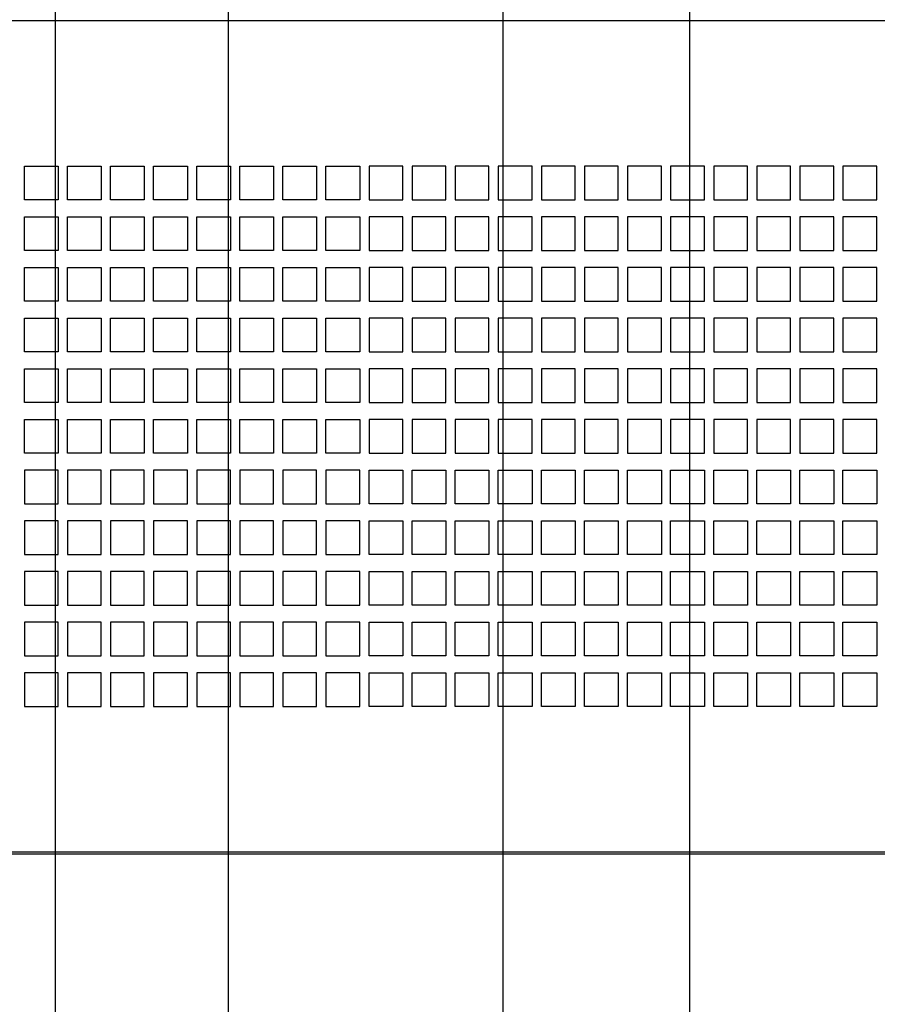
# Paper-space layout 'SUBMITTAL_E2H_2_2' of a CAD drawing. Header units: millimetres. Extents: x 0 to 841, y 0 to 594.
# Tile 5 of 24: x 396 to 447, y 305 to 364. Entities that reach past the tile are written whole.
import ezdxf

# ---------------------------------------------------------------- set-up
doc = ezdxf.new("R2010")
doc.units = ezdxf.units.MM
doc.header["$LTSCALE"] = 46.255
doc.layers.get('0').update_dxf_attribs({"linetype": 'CONTINUOUS'})
doc.layers.add('ROUNDS', color=7, linetype='CONTINUOUS')
doc.styles.get("Standard").update_dxf_attribs({"font": 'txt', "width": 0.725})
doc.dimstyles.new('DIMSTYLE_4', dxfattribs={"dimtxt": 3.5, "dimasz": 4.8, "dimexe": 3.2, "dimexo": 1.6, "dimgap": 0.875, "dimtad": 0, "dimtih": 1, "dimtoh": 1, "dimdec": 1, "dimzin": 0, "dimdsep": 46, "dimtxsty": 'STANDARD', "dimblk": 'CLOSED', "dimblk1": 'CLOSED', "dimblk2": 'CLOSED', "dimcen": 0.09, "dimadec": 0, "dimazin": 0, "dimtp": 0.4, "dimtm": 0.4, "dimtfac": 1, "dimtdec": 1, "dimtofl": 0, "dimtmove": 0, "dimatfit": 3, "dimldrblk": 'CLOSED', "dimfxl": 1, "dimtolj": 1, "dimtzin": 0, "dimarcsym": 0})

# ---------------------------------------------------------------- blocks, each defined once
blk = doc.blocks.new('*D71')
at = {"color": 2, "linetype": 'CONTINUOUS'}
blk.add_line((398.132, 468.01), (398.132, 298.087), dxfattribs=at)
at = {"color": 2, "linetype": 'CONTINUOUS', "insert": (396.382, 296.337), "char_height": 3.5, "width": 15.225, "attachment_point": 3, "rotation": 90, "line_spacing_factor": 0.9}
blk.add_mtext('281\\P[11.1]', dxfattribs=at)
blk = doc.blocks.new('_CLOSED')
at = {"color": 0, "linetype": 'BYBLOCK'}
for p, q in [((0, 0), (-1, 0.167)), ((-1, 0.167), (-1, -0.167)), ((-1, -0.167), (0, 0)), ((-1, 0), (0, 0))]:
    blk.add_line(p, q, dxfattribs=at)
blk = doc.blocks.new('*D72')
at = {"color": 2, "linetype": 'CONTINUOUS'}
blk.add_line((424.632, 468.01), (424.632, 298.087), dxfattribs=at)
at = {"color": 2, "linetype": 'CONTINUOUS', "insert": (422.882, 296.337), "char_height": 3.5, "width": 15.225, "attachment_point": 3, "rotation": 90, "line_spacing_factor": 0.9}
blk.add_mtext('387\\P[15.2]', dxfattribs=at)
blk = doc.blocks.new('*D77')
at = {"color": 2, "linetype": 'CONTINUOUS'}
for p, q in [((400.144, 439.76), (400.144, 429.517)), ((400.144, 429.517), (408.369, 420.988)), ((408.369, 420.988), (408.369, 264.009))]:
    blk.add_line(p, q, dxfattribs=at)
at = {"color": 2, "linetype": 'CONTINUOUS', "insert": (406.619, 262.259), "char_height": 3.5, "width": 15.225, "attachment_point": 3, "rotation": 90, "line_spacing_factor": 0.9}
blk.add_mtext('289\\P[11.4]', dxfattribs=at)
blk = doc.blocks.new('*D78')
at = {"color": 2, "linetype": 'CONTINUOUS'}
for p, q in [((430.144, 439.76), (430.144, 427.576)), ((430.144, 427.576), (435.669, 421.23)), ((435.669, 421.23), (435.669, 264.009))]:
    blk.add_line(p, q, dxfattribs=at)
at = {"color": 2, "linetype": 'CONTINUOUS', "insert": (433.919, 262.259), "char_height": 3.5, "width": 15.225, "attachment_point": 3, "rotation": 90, "line_spacing_factor": 0.9}
blk.add_mtext('409\\P[16.1]', dxfattribs=at)

psp = doc.layouts.new('SUBMITTAL_E2H_2_2')

# ---------------------------------------------------------------- linework, layer by layer
at = {"color": 7, "linetype": 'CONTINUOUS'}
for p, q in [((328.757, 363.56), (501.557, 363.56)), ((396.307, 352.948), (396.307, 354.948)), ((396.307, 354.948), (398.307, 354.948)), ((398.307, 354.948), (398.307, 352.948)), ((398.857, 352.948), (398.857, 354.948)), ((398.857, 354.948), (400.857, 354.948)), ((400.857, 354.948), (400.857, 352.948)), ((401.407, 352.948), (401.407, 354.948)), ((401.407, 354.948), (403.407, 354.948)), ((403.407, 354.948), (403.407, 352.948)), ((403.957, 352.948), (403.957, 354.948)), ((403.957, 354.948), (405.957, 354.948)), ((405.957, 354.948), (405.957, 352.948)), ((406.507, 352.948), (406.507, 354.948)), ((406.507, 354.948), (408.507, 354.948)), ((408.507, 354.948), (408.507, 352.948)), ((409.057, 352.948), (409.057, 354.948)), ((409.057, 354.948), (411.057, 354.948)), ((411.057, 354.948), (411.057, 352.948)), ((411.607, 352.948), (411.607, 354.948)), ((411.607, 354.948), (413.607, 354.948)), ((413.607, 354.948), (413.607, 352.948)), ((414.157, 352.948), (414.157, 354.948)), ((414.157, 354.948), (416.157, 354.948)), ((416.157, 354.948), (416.157, 352.948)), ((416.707, 354.948), (416.707, 352.948)), ((418.707, 354.948), (416.707, 354.948)), ((418.707, 352.948), (418.707, 354.948)), ((419.257, 354.948), (419.257, 352.948)), ((421.257, 354.948), (419.257, 354.948)), ((421.257, 352.948), (421.257, 354.948)), ((421.807, 354.948), (421.807, 352.948)), ((423.807, 354.948), (421.807, 354.948)), ((423.807, 352.948), (423.807, 354.948)), ((424.357, 354.948), (424.357, 352.948)), ((426.357, 354.948), (424.357, 354.948)), ((426.357, 352.948), (426.357, 354.948)), ((426.907, 354.948), (426.907, 352.948)), ((428.907, 354.948), (426.907, 354.948)), ((428.907, 352.948), (428.907, 354.948)), ((429.457, 354.948), (429.457, 352.948)), ((431.457, 354.948), (429.457, 354.948)), ((431.457, 352.948), (431.457, 354.948)), ((432.007, 354.948), (432.007, 352.948)), ((434.007, 354.948), (432.007, 354.948)), ((434.007, 352.948), (434.007, 354.948)), ((434.557, 354.948), (434.557, 352.948)), ((436.557, 354.948), (434.557, 354.948)), ((436.557, 352.948), (436.557, 354.948)), ((437.107, 354.948), (437.107, 352.948)), ((439.107, 354.948), (437.107, 354.948)), ((439.107, 352.948), (439.107, 354.948)), ((439.657, 354.948), (439.657, 352.948)), ((441.657, 354.948), (439.657, 354.948)), ((441.657, 352.948), (441.657, 354.948)), ((442.207, 354.948), (442.207, 352.948)), ((444.207, 354.948), (442.207, 354.948)), ((444.207, 352.948), (444.207, 354.948)), ((444.757, 354.948), (444.757, 352.948)), ((446.757, 354.948), (444.757, 354.948)), ((446.757, 352.948), (446.757, 354.948)), ((398.307, 352.948), (396.307, 352.948)), ((400.857, 352.948), (398.857, 352.948)), ((403.407, 352.948), (401.407, 352.948)), ((405.957, 352.948), (403.957, 352.948)), ((408.507, 352.948), (406.507, 352.948)), ((411.057, 352.948), (409.057, 352.948)), ((413.607, 352.948), (411.607, 352.948)), ((416.157, 352.948), (414.157, 352.948)), ((416.707, 352.948), (418.707, 352.948)), ((419.257, 352.948), (421.257, 352.948)), ((421.807, 352.948), (423.807, 352.948)), ((424.357, 352.948), (426.357, 352.948)), ((426.907, 352.948), (428.907, 352.948)), ((429.457, 352.948), (431.457, 352.948)), ((432.007, 352.948), (434.007, 352.948)), ((434.557, 352.948), (436.557, 352.948)), ((437.107, 352.948), (439.107, 352.948)), ((439.657, 352.948), (441.657, 352.948)), ((442.207, 352.948), (444.207, 352.948)), ((444.757, 352.948), (446.757, 352.948)), ((396.307, 349.948), (396.307, 351.948)), ((396.307, 351.948), (398.307, 351.948)), ((398.307, 351.948), (398.307, 349.948)), ((398.857, 349.948), (398.857, 351.948)), ((398.857, 351.948), (400.857, 351.948)), ((400.857, 351.948), (400.857, 349.948)), ((401.407, 349.948), (401.407, 351.948)), ((401.407, 351.948), (403.407, 351.948)), ((403.407, 351.948), (403.407, 349.948)), ((403.957, 349.948), (403.957, 351.948)), ((403.957, 351.948), (405.957, 351.948)), ((405.957, 351.948), (405.957, 349.948)), ((406.507, 349.948), (406.507, 351.948)), ((406.507, 351.948), (408.507, 351.948)), ((408.507, 351.948), (408.507, 349.948)), ((409.057, 349.948), (409.057, 351.948)), ((409.057, 351.948), (411.057, 351.948)), ((411.057, 351.948), (411.057, 349.948)), ((411.607, 349.948), (411.607, 351.948)), ((411.607, 351.948), (413.607, 351.948)), ((413.607, 351.948), (413.607, 349.948)), ((414.157, 349.948), (414.157, 351.948)), ((414.157, 351.948), (416.157, 351.948)), ((416.157, 351.948), (416.157, 349.948)), ((416.707, 351.948), (416.707, 349.948)), ((418.707, 351.948), (416.707, 351.948)), ((418.707, 349.948), (418.707, 351.948)), ((419.257, 351.948), (419.257, 349.948)), ((421.257, 351.948), (419.257, 351.948)), ((421.257, 349.948), (421.257, 351.948)), ((421.807, 351.948), (421.807, 349.948)), ((423.807, 351.948), (421.807, 351.948)), ((423.807, 349.948), (423.807, 351.948)), ((424.357, 351.948), (424.357, 349.948)), ((426.357, 351.948), (424.357, 351.948)), ((426.357, 349.948), (426.357, 351.948)), ((426.907, 351.948), (426.907, 349.948)), ((428.907, 351.948), (426.907, 351.948)), ((428.907, 349.948), (428.907, 351.948)), ((429.457, 351.948), (429.457, 349.948)), ((431.457, 351.948), (429.457, 351.948)), ((431.457, 349.948), (431.457, 351.948)), ((432.007, 351.948), (432.007, 349.948)), ((434.007, 351.948), (432.007, 351.948)), ((434.007, 349.948), (434.007, 351.948)), ((434.557, 351.948), (434.557, 349.948)), ((436.557, 351.948), (434.557, 351.948)), ((436.557, 349.948), (436.557, 351.948)), ((437.107, 351.948), (437.107, 349.948)), ((439.107, 351.948), (437.107, 351.948)), ((439.107, 349.948), (439.107, 351.948)), ((439.657, 351.948), (439.657, 349.948)), ((441.657, 351.948), (439.657, 351.948)), ((441.657, 349.948), (441.657, 351.948)), ((442.207, 351.948), (442.207, 349.948)), ((444.207, 351.948), (442.207, 351.948)), ((444.207, 349.948), (444.207, 351.948)), ((444.757, 351.948), (444.757, 349.948)), ((446.757, 351.948), (444.757, 351.948)), ((446.757, 349.948), (446.757, 351.948)), ((398.307, 349.948), (396.307, 349.948)), ((400.857, 349.948), (398.857, 349.948)), ((403.407, 349.948), (401.407, 349.948)), ((405.957, 349.948), (403.957, 349.948)), ((408.507, 349.948), (406.507, 349.948)), ((411.057, 349.948), (409.057, 349.948)), ((413.607, 349.948), (411.607, 349.948)), ((416.157, 349.948), (414.157, 349.948)), ((416.707, 349.948), (418.707, 349.948)), ((419.257, 349.948), (421.257, 349.948)), ((421.807, 349.948), (423.807, 349.948)), ((424.357, 349.948), (426.357, 349.948)), ((426.907, 349.948), (428.907, 349.948)), ((429.457, 349.948), (431.457, 349.948)), ((432.007, 349.948), (434.007, 349.948)), ((434.557, 349.948), (436.557, 349.948)), ((437.107, 349.948), (439.107, 349.948)), ((439.657, 349.948), (441.657, 349.948)), ((442.207, 349.948), (444.207, 349.948)), ((444.757, 349.948), (446.757, 349.948)), ((396.307, 346.948), (396.307, 348.948)), ((396.307, 348.948), (398.307, 348.948)), ((398.307, 348.948), (398.307, 346.948)), ((398.857, 346.948), (398.857, 348.948)), ((398.857, 348.948), (400.857, 348.948)), ((400.857, 348.948), (400.857, 346.948)), ((401.407, 346.948), (401.407, 348.948)), ((401.407, 348.948), (403.407, 348.948)), ((403.407, 348.948), (403.407, 346.948)), ((403.957, 346.948), (403.957, 348.948)), ((403.957, 348.948), (405.957, 348.948)), ((405.957, 348.948), (405.957, 346.948)), ((406.507, 346.948), (406.507, 348.948)), ((406.507, 348.948), (408.507, 348.948)), ((408.507, 348.948), (408.507, 346.948)), ((409.057, 346.948), (409.057, 348.948)), ((409.057, 348.948), (411.057, 348.948)), ((411.057, 348.948), (411.057, 346.948)), ((411.607, 346.948), (411.607, 348.948)), ((411.607, 348.948), (413.607, 348.948)), ((413.607, 348.948), (413.607, 346.948)), ((414.157, 346.948), (414.157, 348.948)), ((414.157, 348.948), (416.157, 348.948)), ((416.157, 348.948), (416.157, 346.948)), ((416.707, 348.948), (416.707, 346.948)), ((418.707, 348.948), (416.707, 348.948)), ((418.707, 346.948), (418.707, 348.948)), ((419.257, 348.948), (419.257, 346.948)), ((421.257, 348.948), (419.257, 348.948)), ((421.257, 346.948), (421.257, 348.948)), ((421.807, 348.948), (421.807, 346.948)), ((423.807, 348.948), (421.807, 348.948)), ((423.807, 346.948), (423.807, 348.948)), ((424.357, 348.948), (424.357, 346.948)), ((426.357, 348.948), (424.357, 348.948)), ((426.357, 346.948), (426.357, 348.948)), ((426.907, 348.948), (426.907, 346.948)), ((428.907, 348.948), (426.907, 348.948)), ((428.907, 346.948), (428.907, 348.948)), ((429.457, 348.948), (429.457, 346.948)), ((431.457, 348.948), (429.457, 348.948)), ((431.457, 346.948), (431.457, 348.948)), ((432.007, 348.948), (432.007, 346.948)), ((434.007, 348.948), (432.007, 348.948)), ((434.007, 346.948), (434.007, 348.948)), ((434.557, 348.948), (434.557, 346.948)), ((436.557, 348.948), (434.557, 348.948)), ((436.557, 346.948), (436.557, 348.948)), ((437.107, 348.948), (437.107, 346.948)), ((439.107, 348.948), (437.107, 348.948)), ((439.107, 346.948), (439.107, 348.948)), ((439.657, 348.948), (439.657, 346.948)), ((441.657, 348.948), (439.657, 348.948)), ((441.657, 346.948), (441.657, 348.948)), ((442.207, 348.948), (442.207, 346.948)), ((444.207, 348.948), (442.207, 348.948)), ((444.207, 346.948), (444.207, 348.948)), ((444.757, 348.948), (444.757, 346.948)), ((446.757, 348.948), (444.757, 348.948)), ((446.757, 346.948), (446.757, 348.948)), ((398.307, 346.948), (396.307, 346.948)), ((400.857, 346.948), (398.857, 346.948)), ((403.407, 346.948), (401.407, 346.948)), ((405.957, 346.948), (403.957, 346.948)), ((408.507, 346.948), (406.507, 346.948)), ((411.057, 346.948), (409.057, 346.948)), ((413.607, 346.948), (411.607, 346.948)), ((416.157, 346.948), (414.157, 346.948)), ((416.707, 346.948), (418.707, 346.948)), ((419.257, 346.948), (421.257, 346.948)), ((421.807, 346.948), (423.807, 346.948)), ((424.357, 346.948), (426.357, 346.948)), ((426.907, 346.948), (428.907, 346.948)), ((429.457, 346.948), (431.457, 346.948)), ((432.007, 346.948), (434.007, 346.948)), ((434.557, 346.948), (436.557, 346.948)), ((437.107, 346.948), (439.107, 346.948)), ((439.657, 346.948), (441.657, 346.948)), ((442.207, 346.948), (444.207, 346.948)), ((444.757, 346.948), (446.757, 346.948)), ((396.307, 343.948), (396.307, 345.948)), ((396.307, 345.948), (398.307, 345.948)), ((398.307, 345.948), (398.307, 343.948)), ((398.857, 343.948), (398.857, 345.948)), ((398.857, 345.948), (400.857, 345.948)), ((400.857, 345.948), (400.857, 343.948)), ((401.407, 343.948), (401.407, 345.948)), ((401.407, 345.948), (403.407, 345.948)), ((403.407, 345.948), (403.407, 343.948)), ((403.957, 343.948), (403.957, 345.948)), ((403.957, 345.948), (405.957, 345.948)), ((405.957, 345.948), (405.957, 343.948)), ((406.507, 343.948), (406.507, 345.948)), ((406.507, 345.948), (408.507, 345.948)), ((408.507, 345.948), (408.507, 343.948)), ((409.057, 343.948), (409.057, 345.948)), ((409.057, 345.948), (411.057, 345.948)), ((411.057, 345.948), (411.057, 343.948)), ((411.607, 343.948), (411.607, 345.948)), ((411.607, 345.948), (413.607, 345.948)), ((413.607, 345.948), (413.607, 343.948)), ((414.157, 343.948), (414.157, 345.948)), ((414.157, 345.948), (416.157, 345.948)), ((416.157, 345.948), (416.157, 343.948)), ((416.707, 345.948), (416.707, 343.948)), ((418.707, 345.948), (416.707, 345.948)), ((418.707, 343.948), (418.707, 345.948)), ((419.257, 345.948), (419.257, 343.948)), ((421.257, 345.948), (419.257, 345.948)), ((421.257, 343.948), (421.257, 345.948)), ((421.807, 345.948), (421.807, 343.948)), ((423.807, 345.948), (421.807, 345.948)), ((423.807, 343.948), (423.807, 345.948)), ((424.357, 345.948), (424.357, 343.948)), ((426.357, 345.948), (424.357, 345.948)), ((426.357, 343.948), (426.357, 345.948)), ((426.907, 345.948), (426.907, 343.948)), ((428.907, 345.948), (426.907, 345.948)), ((428.907, 343.948), (428.907, 345.948)), ((429.457, 345.948), (429.457, 343.948)), ((431.457, 345.948), (429.457, 345.948)), ((431.457, 343.948), (431.457, 345.948)), ((432.007, 345.948), (432.007, 343.948)), ((434.007, 345.948), (432.007, 345.948)), ((434.007, 343.948), (434.007, 345.948)), ((434.557, 345.948), (434.557, 343.948)), ((436.557, 345.948), (434.557, 345.948)), ((436.557, 343.948), (436.557, 345.948)), ((437.107, 345.948), (437.107, 343.948)), ((439.107, 345.948), (437.107, 345.948)), ((439.107, 343.948), (439.107, 345.948)), ((439.657, 345.948), (439.657, 343.948)), ((441.657, 345.948), (439.657, 345.948)), ((441.657, 343.948), (441.657, 345.948)), ((442.207, 345.948), (442.207, 343.948)), ((444.207, 345.948), (442.207, 345.948)), ((444.207, 343.948), (444.207, 345.948)), ((444.757, 345.948), (444.757, 343.948)), ((446.757, 345.948), (444.757, 345.948)), ((446.757, 343.948), (446.757, 345.948)), ((398.307, 343.948), (396.307, 343.948)), ((400.857, 343.948), (398.857, 343.948)), ((403.407, 343.948), (401.407, 343.948)), ((405.957, 343.948), (403.957, 343.948)), ((408.507, 343.948), (406.507, 343.948)), ((411.057, 343.948), (409.057, 343.948)), ((413.607, 343.948), (411.607, 343.948)), ((416.157, 343.948), (414.157, 343.948)), ((416.707, 343.948), (418.707, 343.948)), ((419.257, 343.948), (421.257, 343.948)), ((421.807, 343.948), (423.807, 343.948)), ((424.357, 343.948), (426.357, 343.948)), ((426.907, 343.948), (428.907, 343.948)), ((429.457, 343.948), (431.457, 343.948)), ((432.007, 343.948), (434.007, 343.948)), ((434.557, 343.948), (436.557, 343.948)), ((437.107, 343.948), (439.107, 343.948)), ((439.657, 343.948), (441.657, 343.948)), ((442.207, 343.948), (444.207, 343.948)), ((444.757, 343.948), (446.757, 343.948)), ((396.307, 340.948), (396.307, 342.948)), ((396.307, 342.948), (398.307, 342.948)), ((398.307, 342.948), (398.307, 340.948)), ((398.857, 340.948), (398.857, 342.948)), ((398.857, 342.948), (400.857, 342.948)), ((400.857, 342.948), (400.857, 340.948)), ((401.407, 340.948), (401.407, 342.948)), ((401.407, 342.948), (403.407, 342.948)), ((403.407, 342.948), (403.407, 340.948)), ((403.957, 340.948), (403.957, 342.948)), ((403.957, 342.948), (405.957, 342.948)), ((405.957, 342.948), (405.957, 340.948)), ((406.507, 340.948), (406.507, 342.948)), ((406.507, 342.948), (408.507, 342.948)), ((408.507, 342.948), (408.507, 340.948)), ((409.057, 340.948), (409.057, 342.948)), ((409.057, 342.948), (411.057, 342.948)), ((411.057, 342.948), (411.057, 340.948)), ((411.607, 340.948), (411.607, 342.948)), ((411.607, 342.948), (413.607, 342.948)), ((413.607, 342.948), (413.607, 340.948)), ((414.157, 340.948), (414.157, 342.948)), ((414.157, 342.948), (416.157, 342.948)), ((416.157, 342.948), (416.157, 340.948)), ((416.707, 342.948), (416.707, 340.948)), ((418.707, 342.948), (416.707, 342.948)), ((418.707, 340.948), (418.707, 342.948)), ((419.257, 342.948), (419.257, 340.948)), ((421.257, 342.948), (419.257, 342.948)), ((421.257, 340.948), (421.257, 342.948)), ((421.807, 342.948), (421.807, 340.948)), ((423.807, 342.948), (421.807, 342.948)), ((423.807, 340.948), (423.807, 342.948)), ((424.357, 342.948), (424.357, 340.948)), ((426.357, 342.948), (424.357, 342.948)), ((426.357, 340.948), (426.357, 342.948)), ((426.907, 342.948), (426.907, 340.948)), ((428.907, 342.948), (426.907, 342.948)), ((428.907, 340.948), (428.907, 342.948)), ((429.457, 342.948), (429.457, 340.948)), ((431.457, 342.948), (429.457, 342.948)), ((431.457, 340.948), (431.457, 342.948)), ((432.007, 342.948), (432.007, 340.948)), ((434.007, 342.948), (432.007, 342.948)), ((434.007, 340.948), (434.007, 342.948)), ((434.557, 342.948), (434.557, 340.948)), ((436.557, 342.948), (434.557, 342.948)), ((436.557, 340.948), (436.557, 342.948)), ((437.107, 342.948), (437.107, 340.948)), ((439.107, 342.948), (437.107, 342.948)), ((439.107, 340.948), (439.107, 342.948)), ((439.657, 342.948), (439.657, 340.948)), ((441.657, 342.948), (439.657, 342.948)), ((441.657, 340.948), (441.657, 342.948)), ((442.207, 342.948), (442.207, 340.948)), ((444.207, 342.948), (442.207, 342.948)), ((444.207, 340.948), (444.207, 342.948)), ((444.757, 342.948), (444.757, 340.948)), ((446.757, 342.948), (444.757, 342.948)), ((446.757, 340.948), (446.757, 342.948)), ((398.307, 340.948), (396.307, 340.948)), ((400.857, 340.948), (398.857, 340.948)), ((403.407, 340.948), (401.407, 340.948)), ((405.957, 340.948), (403.957, 340.948)), ((408.507, 340.948), (406.507, 340.948)), ((411.057, 340.948), (409.057, 340.948)), ((413.607, 340.948), (411.607, 340.948)), ((416.157, 340.948), (414.157, 340.948)), ((416.707, 340.948), (418.707, 340.948)), ((419.257, 340.948), (421.257, 340.948)), ((421.807, 340.948), (423.807, 340.948)), ((424.357, 340.948), (426.357, 340.948)), ((426.907, 340.948), (428.907, 340.948)), ((429.457, 340.948), (431.457, 340.948)), ((432.007, 340.948), (434.007, 340.948)), ((434.557, 340.948), (436.557, 340.948)), ((437.107, 340.948), (439.107, 340.948)), ((439.657, 340.948), (441.657, 340.948)), ((442.207, 340.948), (444.207, 340.948)), ((444.757, 340.948), (446.757, 340.948)), ((396.307, 337.948), (396.307, 339.948)), ((396.307, 339.948), (398.307, 339.948)), ((398.307, 339.948), (398.307, 337.948)), ((398.857, 337.948), (398.857, 339.948)), ((398.857, 339.948), (400.857, 339.948)), ((400.857, 339.948), (400.857, 337.948)), ((401.407, 337.948), (401.407, 339.948)), ((401.407, 339.948), (403.407, 339.948)), ((403.407, 339.948), (403.407, 337.948)), ((403.957, 337.948), (403.957, 339.948)), ((403.957, 339.948), (405.957, 339.948)), ((405.957, 339.948), (405.957, 337.948)), ((406.507, 337.948), (406.507, 339.948)), ((406.507, 339.948), (408.507, 339.948)), ((408.507, 339.948), (408.507, 337.948)), ((409.057, 337.948), (409.057, 339.948)), ((409.057, 339.948), (411.057, 339.948)), ((411.057, 339.948), (411.057, 337.948)), ((411.607, 337.948), (411.607, 339.948)), ((411.607, 339.948), (413.607, 339.948)), ((413.607, 339.948), (413.607, 337.948)), ((414.157, 337.948), (414.157, 339.948)), ((414.157, 339.948), (416.157, 339.948)), ((416.157, 339.948), (416.157, 337.948)), ((416.707, 339.948), (416.707, 337.948)), ((418.707, 339.948), (416.707, 339.948)), ((418.707, 337.948), (418.707, 339.948)), ((419.257, 339.948), (419.257, 337.948)), ((421.257, 339.948), (419.257, 339.948)), ((421.257, 337.948), (421.257, 339.948)), ((421.807, 339.948), (421.807, 337.948)), ((423.807, 339.948), (421.807, 339.948)), ((423.807, 337.948), (423.807, 339.948)), ((424.357, 339.948), (424.357, 337.948)), ((426.357, 339.948), (424.357, 339.948)), ((426.357, 337.948), (426.357, 339.948)), ((426.907, 339.948), (426.907, 337.948)), ((428.907, 339.948), (426.907, 339.948)), ((428.907, 337.948), (428.907, 339.948)), ((429.457, 339.948), (429.457, 337.948)), ((431.457, 339.948), (429.457, 339.948)), ((431.457, 337.948), (431.457, 339.948)), ((432.007, 339.948), (432.007, 337.948)), ((434.007, 339.948), (432.007, 339.948)), ((434.007, 337.948), (434.007, 339.948)), ((434.557, 339.948), (434.557, 337.948)), ((436.557, 339.948), (434.557, 339.948)), ((436.557, 337.948), (436.557, 339.948)), ((437.107, 339.948), (437.107, 337.948)), ((439.107, 339.948), (437.107, 339.948)), ((439.107, 337.948), (439.107, 339.948)), ((439.657, 339.948), (439.657, 337.948)), ((441.657, 339.948), (439.657, 339.948)), ((441.657, 337.948), (441.657, 339.948)), ((442.207, 339.948), (442.207, 337.948)), ((444.207, 339.948), (442.207, 339.948)), ((444.207, 337.948), (444.207, 339.948)), ((444.757, 339.948), (444.757, 337.948)), ((446.757, 339.948), (444.757, 339.948)), ((446.757, 337.948), (446.757, 339.948)), ((398.307, 337.948), (396.307, 337.948)), ((400.857, 337.948), (398.857, 337.948)), ((403.407, 337.948), (401.407, 337.948)), ((405.957, 337.948), (403.957, 337.948)), ((408.507, 337.948), (406.507, 337.948)), ((411.057, 337.948), (409.057, 337.948)), ((413.607, 337.948), (411.607, 337.948)), ((416.157, 337.948), (414.157, 337.948)), ((416.707, 337.948), (418.707, 337.948)), ((419.257, 337.948), (421.257, 337.948)), ((421.807, 337.948), (423.807, 337.948)), ((424.357, 337.948), (426.357, 337.948)), ((426.907, 337.948), (428.907, 337.948)), ((429.457, 337.948), (431.457, 337.948)), ((432.007, 337.948), (434.007, 337.948)), ((434.557, 337.948), (436.557, 337.948)), ((437.107, 337.948), (439.107, 337.948)), ((439.657, 337.948), (441.657, 337.948)), ((442.207, 337.948), (444.207, 337.948)), ((444.757, 337.948), (446.757, 337.948)), ((396.307, 336.948), (396.307, 334.948)), ((398.307, 336.948), (396.307, 336.948)), ((398.307, 334.948), (398.307, 336.948)), ((398.857, 336.948), (398.857, 334.948)), ((400.857, 336.948), (398.857, 336.948)), ((400.857, 334.948), (400.857, 336.948)), ((401.407, 336.948), (401.407, 334.948)), ((403.407, 336.948), (401.407, 336.948)), ((403.407, 334.948), (403.407, 336.948)), ((403.957, 336.948), (403.957, 334.948)), ((405.957, 336.948), (403.957, 336.948)), ((405.957, 334.948), (405.957, 336.948)), ((406.507, 336.948), (406.507, 334.948)), ((408.507, 336.948), (406.507, 336.948)), ((408.507, 334.948), (408.507, 336.948)), ((409.057, 336.948), (409.057, 334.948)), ((411.057, 336.948), (409.057, 336.948)), ((411.057, 334.948), (411.057, 336.948)), ((411.607, 336.948), (411.607, 334.948)), ((413.607, 336.948), (411.607, 336.948)), ((413.607, 334.948), (413.607, 336.948)), ((414.157, 336.948), (414.157, 334.948)), ((416.157, 336.948), (414.157, 336.948)), ((416.157, 334.948), (416.157, 336.948)), ((416.707, 334.948), (416.707, 336.948)), ((416.707, 336.948), (418.707, 336.948)), ((418.707, 336.948), (418.707, 334.948)), ((419.257, 334.948), (419.257, 336.948)), ((419.257, 336.948), (421.257, 336.948)), ((421.257, 336.948), (421.257, 334.948)), ((421.807, 334.948), (421.807, 336.948)), ((421.807, 336.948), (423.807, 336.948)), ((423.807, 336.948), (423.807, 334.948)), ((424.357, 334.948), (424.357, 336.948)), ((424.357, 336.948), (426.357, 336.948)), ((426.357, 336.948), (426.357, 334.948)), ((426.907, 334.948), (426.907, 336.948)), ((426.907, 336.948), (428.907, 336.948)), ((428.907, 336.948), (428.907, 334.948)), ((429.457, 334.948), (429.457, 336.948)), ((429.457, 336.948), (431.457, 336.948)), ((431.457, 336.948), (431.457, 334.948)), ((432.007, 334.948), (432.007, 336.948)), ((432.007, 336.948), (434.007, 336.948)), ((434.007, 336.948), (434.007, 334.948)), ((434.557, 334.948), (434.557, 336.948)), ((434.557, 336.948), (436.557, 336.948)), ((436.557, 336.948), (436.557, 334.948)), ((437.107, 334.948), (437.107, 336.948)), ((437.107, 336.948), (439.107, 336.948)), ((439.107, 336.948), (439.107, 334.948)), ((439.657, 334.948), (439.657, 336.948)), ((439.657, 336.948), (441.657, 336.948)), ((441.657, 336.948), (441.657, 334.948)), ((442.207, 334.948), (442.207, 336.948)), ((442.207, 336.948), (444.207, 336.948)), ((444.207, 336.948), (444.207, 334.948)), ((444.757, 334.948), (444.757, 336.948)), ((444.757, 336.948), (446.757, 336.948)), ((446.757, 336.948), (446.757, 334.948)), ((396.307, 334.948), (398.307, 334.948)), ((398.857, 334.948), (400.857, 334.948)), ((401.407, 334.948), (403.407, 334.948)), ((403.957, 334.948), (405.957, 334.948)), ((406.507, 334.948), (408.507, 334.948)), ((409.057, 334.948), (411.057, 334.948)), ((411.607, 334.948), (413.607, 334.948)), ((414.157, 334.948), (416.157, 334.948)), ((418.707, 334.948), (416.707, 334.948)), ((421.257, 334.948), (419.257, 334.948)), ((423.807, 334.948), (421.807, 334.948)), ((426.357, 334.948), (424.357, 334.948)), ((428.907, 334.948), (426.907, 334.948)), ((431.457, 334.948), (429.457, 334.948)), ((434.007, 334.948), (432.007, 334.948)), ((436.557, 334.948), (434.557, 334.948)), ((439.107, 334.948), (437.107, 334.948)), ((441.657, 334.948), (439.657, 334.948)), ((444.207, 334.948), (442.207, 334.948)), ((446.757, 334.948), (444.757, 334.948)), ((396.307, 333.948), (396.307, 331.948)), ((398.307, 333.948), (396.307, 333.948)), ((398.307, 331.948), (398.307, 333.948)), ((398.857, 333.948), (398.857, 331.948)), ((400.857, 333.948), (398.857, 333.948)), ((400.857, 331.948), (400.857, 333.948)), ((401.407, 333.948), (401.407, 331.948)), ((403.407, 333.948), (401.407, 333.948)), ((403.407, 331.948), (403.407, 333.948)), ((403.957, 333.948), (403.957, 331.948)), ((405.957, 333.948), (403.957, 333.948)), ((405.957, 331.948), (405.957, 333.948)), ((406.507, 333.948), (406.507, 331.948)), ((408.507, 333.948), (406.507, 333.948)), ((408.507, 331.948), (408.507, 333.948)), ((409.057, 333.948), (409.057, 331.948)), ((411.057, 333.948), (409.057, 333.948)), ((411.057, 331.948), (411.057, 333.948)), ((411.607, 333.948), (411.607, 331.948)), ((413.607, 333.948), (411.607, 333.948)), ((413.607, 331.948), (413.607, 333.948)), ((414.157, 333.948), (414.157, 331.948)), ((416.157, 333.948), (414.157, 333.948)), ((416.157, 331.948), (416.157, 333.948)), ((416.707, 331.948), (416.707, 333.948)), ((416.707, 333.948), (418.707, 333.948)), ((418.707, 333.948), (418.707, 331.948)), ((419.257, 331.948), (419.257, 333.948)), ((419.257, 333.948), (421.257, 333.948)), ((421.257, 333.948), (421.257, 331.948)), ((421.807, 331.948), (421.807, 333.948)), ((421.807, 333.948), (423.807, 333.948)), ((423.807, 333.948), (423.807, 331.948)), ((424.357, 331.948), (424.357, 333.948)), ((424.357, 333.948), (426.357, 333.948)), ((426.357, 333.948), (426.357, 331.948)), ((426.907, 331.948), (426.907, 333.948)), ((426.907, 333.948), (428.907, 333.948)), ((428.907, 333.948), (428.907, 331.948)), ((429.457, 331.948), (429.457, 333.948)), ((429.457, 333.948), (431.457, 333.948)), ((431.457, 333.948), (431.457, 331.948)), ((432.007, 331.948), (432.007, 333.948)), ((432.007, 333.948), (434.007, 333.948)), ((434.007, 333.948), (434.007, 331.948)), ((434.557, 331.948), (434.557, 333.948)), ((434.557, 333.948), (436.557, 333.948)), ((436.557, 333.948), (436.557, 331.948)), ((437.107, 331.948), (437.107, 333.948)), ((437.107, 333.948), (439.107, 333.948)), ((439.107, 333.948), (439.107, 331.948)), ((439.657, 331.948), (439.657, 333.948)), ((439.657, 333.948), (441.657, 333.948)), ((441.657, 333.948), (441.657, 331.948)), ((442.207, 331.948), (442.207, 333.948)), ((442.207, 333.948), (444.207, 333.948)), ((444.207, 333.948), (444.207, 331.948)), ((444.757, 331.948), (444.757, 333.948)), ((444.757, 333.948), (446.757, 333.948)), ((446.757, 333.948), (446.757, 331.948)), ((396.307, 331.948), (398.307, 331.948)), ((398.857, 331.948), (400.857, 331.948)), ((401.407, 331.948), (403.407, 331.948)), ((403.957, 331.948), (405.957, 331.948)), ((406.507, 331.948), (408.507, 331.948)), ((409.057, 331.948), (411.057, 331.948)), ((411.607, 331.948), (413.607, 331.948)), ((414.157, 331.948), (416.157, 331.948)), ((418.707, 331.948), (416.707, 331.948)), ((421.257, 331.948), (419.257, 331.948)), ((423.807, 331.948), (421.807, 331.948)), ((426.357, 331.948), (424.357, 331.948)), ((428.907, 331.948), (426.907, 331.948)), ((431.457, 331.948), (429.457, 331.948)), ((434.007, 331.948), (432.007, 331.948)), ((436.557, 331.948), (434.557, 331.948)), ((439.107, 331.948), (437.107, 331.948)), ((441.657, 331.948), (439.657, 331.948)), ((444.207, 331.948), (442.207, 331.948)), ((446.757, 331.948), (444.757, 331.948)), ((396.307, 330.948), (396.307, 328.948)), ((398.307, 330.948), (396.307, 330.948)), ((398.307, 328.948), (398.307, 330.948)), ((398.857, 330.948), (398.857, 328.948)), ((400.857, 330.948), (398.857, 330.948)), ((400.857, 328.948), (400.857, 330.948)), ((401.407, 330.948), (401.407, 328.948)), ((403.407, 330.948), (401.407, 330.948)), ((403.407, 328.948), (403.407, 330.948)), ((403.957, 330.948), (403.957, 328.948)), ((405.957, 330.948), (403.957, 330.948)), ((405.957, 328.948), (405.957, 330.948)), ((406.507, 330.948), (406.507, 328.948)), ((408.507, 330.948), (406.507, 330.948)), ((408.507, 328.948), (408.507, 330.948)), ((409.057, 330.948), (409.057, 328.948)), ((411.057, 330.948), (409.057, 330.948)), ((411.057, 328.948), (411.057, 330.948)), ((411.607, 330.948), (411.607, 328.948)), ((413.607, 330.948), (411.607, 330.948)), ((413.607, 328.948), (413.607, 330.948)), ((414.157, 330.948), (414.157, 328.948)), ((416.157, 330.948), (414.157, 330.948)), ((416.157, 328.948), (416.157, 330.948)), ((416.707, 328.948), (416.707, 330.948)), ((416.707, 330.948), (418.707, 330.948)), ((418.707, 330.948), (418.707, 328.948)), ((419.257, 328.948), (419.257, 330.948)), ((419.257, 330.948), (421.257, 330.948)), ((421.257, 330.948), (421.257, 328.948)), ((421.807, 328.948), (421.807, 330.948)), ((421.807, 330.948), (423.807, 330.948)), ((423.807, 330.948), (423.807, 328.948)), ((424.357, 328.948), (424.357, 330.948)), ((424.357, 330.948), (426.357, 330.948)), ((426.357, 330.948), (426.357, 328.948)), ((426.907, 328.948), (426.907, 330.948)), ((426.907, 330.948), (428.907, 330.948)), ((428.907, 330.948), (428.907, 328.948)), ((429.457, 328.948), (429.457, 330.948)), ((429.457, 330.948), (431.457, 330.948)), ((431.457, 330.948), (431.457, 328.948)), ((432.007, 328.948), (432.007, 330.948)), ((432.007, 330.948), (434.007, 330.948)), ((434.007, 330.948), (434.007, 328.948)), ((434.557, 328.948), (434.557, 330.948)), ((434.557, 330.948), (436.557, 330.948)), ((436.557, 330.948), (436.557, 328.948)), ((437.107, 328.948), (437.107, 330.948)), ((437.107, 330.948), (439.107, 330.948)), ((439.107, 330.948), (439.107, 328.948)), ((439.657, 328.948), (439.657, 330.948)), ((439.657, 330.948), (441.657, 330.948)), ((441.657, 330.948), (441.657, 328.948)), ((442.207, 328.948), (442.207, 330.948)), ((442.207, 330.948), (444.207, 330.948)), ((444.207, 330.948), (444.207, 328.948)), ((444.757, 328.948), (444.757, 330.948)), ((444.757, 330.948), (446.757, 330.948)), ((446.757, 330.948), (446.757, 328.948)), ((396.307, 328.948), (398.307, 328.948)), ((398.857, 328.948), (400.857, 328.948)), ((401.407, 328.948), (403.407, 328.948)), ((403.957, 328.948), (405.957, 328.948)), ((406.507, 328.948), (408.507, 328.948)), ((409.057, 328.948), (411.057, 328.948)), ((411.607, 328.948), (413.607, 328.948)), ((414.157, 328.948), (416.157, 328.948)), ((418.707, 328.948), (416.707, 328.948)), ((421.257, 328.948), (419.257, 328.948)), ((423.807, 328.948), (421.807, 328.948)), ((426.357, 328.948), (424.357, 328.948)), ((428.907, 328.948), (426.907, 328.948)), ((431.457, 328.948), (429.457, 328.948)), ((434.007, 328.948), (432.007, 328.948)), ((436.557, 328.948), (434.557, 328.948)), ((439.107, 328.948), (437.107, 328.948)), ((441.657, 328.948), (439.657, 328.948)), ((444.207, 328.948), (442.207, 328.948)), ((446.757, 328.948), (444.757, 328.948)), ((396.307, 327.948), (396.307, 325.948)), ((398.307, 327.948), (396.307, 327.948)), ((398.307, 325.948), (398.307, 327.948)), ((398.857, 327.948), (398.857, 325.948)), ((400.857, 327.948), (398.857, 327.948)), ((400.857, 325.948), (400.857, 327.948)), ((401.407, 327.948), (401.407, 325.948)), ((403.407, 327.948), (401.407, 327.948)), ((403.407, 325.948), (403.407, 327.948)), ((403.957, 327.948), (403.957, 325.948)), ((405.957, 327.948), (403.957, 327.948)), ((405.957, 325.948), (405.957, 327.948)), ((406.507, 327.948), (406.507, 325.948)), ((408.507, 327.948), (406.507, 327.948)), ((408.507, 325.948), (408.507, 327.948)), ((409.057, 327.948), (409.057, 325.948)), ((411.057, 327.948), (409.057, 327.948)), ((411.057, 325.948), (411.057, 327.948)), ((411.607, 327.948), (411.607, 325.948)), ((413.607, 327.948), (411.607, 327.948)), ((413.607, 325.948), (413.607, 327.948)), ((414.157, 327.948), (414.157, 325.948)), ((416.157, 327.948), (414.157, 327.948)), ((416.157, 325.948), (416.157, 327.948)), ((416.707, 325.948), (416.707, 327.948)), ((416.707, 327.948), (418.707, 327.948)), ((418.707, 327.948), (418.707, 325.948)), ((419.257, 325.948), (419.257, 327.948)), ((419.257, 327.948), (421.257, 327.948)), ((421.257, 327.948), (421.257, 325.948)), ((421.807, 325.948), (421.807, 327.948)), ((421.807, 327.948), (423.807, 327.948)), ((423.807, 327.948), (423.807, 325.948)), ((424.357, 325.948), (424.357, 327.948)), ((424.357, 327.948), (426.357, 327.948)), ((426.357, 327.948), (426.357, 325.948)), ((426.907, 325.948), (426.907, 327.948)), ((426.907, 327.948), (428.907, 327.948)), ((428.907, 327.948), (428.907, 325.948)), ((429.457, 325.948), (429.457, 327.948)), ((429.457, 327.948), (431.457, 327.948)), ((431.457, 327.948), (431.457, 325.948)), ((432.007, 325.948), (432.007, 327.948)), ((432.007, 327.948), (434.007, 327.948)), ((434.007, 327.948), (434.007, 325.948)), ((434.557, 325.948), (434.557, 327.948)), ((434.557, 327.948), (436.557, 327.948)), ((436.557, 327.948), (436.557, 325.948)), ((437.107, 325.948), (437.107, 327.948)), ((437.107, 327.948), (439.107, 327.948)), ((439.107, 327.948), (439.107, 325.948)), ((439.657, 325.948), (439.657, 327.948)), ((439.657, 327.948), (441.657, 327.948)), ((441.657, 327.948), (441.657, 325.948)), ((442.207, 325.948), (442.207, 327.948)), ((442.207, 327.948), (444.207, 327.948)), ((444.207, 327.948), (444.207, 325.948)), ((444.757, 325.948), (444.757, 327.948)), ((444.757, 327.948), (446.757, 327.948)), ((446.757, 327.948), (446.757, 325.948)), ((396.307, 325.948), (398.307, 325.948)), ((398.857, 325.948), (400.857, 325.948)), ((401.407, 325.948), (403.407, 325.948)), ((403.957, 325.948), (405.957, 325.948)), ((406.507, 325.948), (408.507, 325.948)), ((409.057, 325.948), (411.057, 325.948)), ((411.607, 325.948), (413.607, 325.948)), ((414.157, 325.948), (416.157, 325.948)), ((418.707, 325.948), (416.707, 325.948)), ((421.257, 325.948), (419.257, 325.948)), ((423.807, 325.948), (421.807, 325.948)), ((426.357, 325.948), (424.357, 325.948)), ((428.907, 325.948), (426.907, 325.948)), ((431.457, 325.948), (429.457, 325.948)), ((434.007, 325.948), (432.007, 325.948)), ((436.557, 325.948), (434.557, 325.948)), ((439.107, 325.948), (437.107, 325.948)), ((441.657, 325.948), (439.657, 325.948)), ((444.207, 325.948), (442.207, 325.948)), ((446.757, 325.948), (444.757, 325.948)), ((396.307, 324.948), (396.307, 322.948)), ((398.307, 324.948), (396.307, 324.948)), ((398.307, 322.948), (398.307, 324.948)), ((398.857, 324.948), (398.857, 322.948)), ((400.857, 324.948), (398.857, 324.948)), ((400.857, 322.948), (400.857, 324.948)), ((401.407, 324.948), (401.407, 322.948)), ((403.407, 324.948), (401.407, 324.948)), ((403.407, 322.948), (403.407, 324.948)), ((403.957, 324.948), (403.957, 322.948)), ((405.957, 324.948), (403.957, 324.948)), ((405.957, 322.948), (405.957, 324.948)), ((406.507, 324.948), (406.507, 322.948)), ((408.507, 324.948), (406.507, 324.948)), ((408.507, 322.948), (408.507, 324.948)), ((409.057, 324.948), (409.057, 322.948)), ((411.057, 324.948), (409.057, 324.948)), ((411.057, 322.948), (411.057, 324.948)), ((411.607, 324.948), (411.607, 322.948)), ((413.607, 324.948), (411.607, 324.948)), ((413.607, 322.948), (413.607, 324.948)), ((414.157, 324.948), (414.157, 322.948)), ((416.157, 324.948), (414.157, 324.948)), ((416.157, 322.948), (416.157, 324.948)), ((416.707, 322.948), (416.707, 324.948)), ((416.707, 324.948), (418.707, 324.948)), ((418.707, 324.948), (418.707, 322.948)), ((419.257, 322.948), (419.257, 324.948)), ((419.257, 324.948), (421.257, 324.948)), ((421.257, 324.948), (421.257, 322.948)), ((421.807, 322.948), (421.807, 324.948)), ((421.807, 324.948), (423.807, 324.948)), ((423.807, 324.948), (423.807, 322.948)), ((424.357, 322.948), (424.357, 324.948)), ((424.357, 324.948), (426.357, 324.948)), ((426.357, 324.948), (426.357, 322.948)), ((426.907, 322.948), (426.907, 324.948)), ((426.907, 324.948), (428.907, 324.948)), ((428.907, 324.948), (428.907, 322.948)), ((429.457, 322.948), (429.457, 324.948)), ((429.457, 324.948), (431.457, 324.948)), ((431.457, 324.948), (431.457, 322.948)), ((432.007, 322.948), (432.007, 324.948)), ((432.007, 324.948), (434.007, 324.948)), ((434.007, 324.948), (434.007, 322.948)), ((434.557, 322.948), (434.557, 324.948)), ((434.557, 324.948), (436.557, 324.948)), ((436.557, 324.948), (436.557, 322.948)), ((437.107, 322.948), (437.107, 324.948)), ((437.107, 324.948), (439.107, 324.948)), ((439.107, 324.948), (439.107, 322.948)), ((439.657, 322.948), (439.657, 324.948)), ((439.657, 324.948), (441.657, 324.948)), ((441.657, 324.948), (441.657, 322.948)), ((442.207, 322.948), (442.207, 324.948)), ((442.207, 324.948), (444.207, 324.948)), ((444.207, 324.948), (444.207, 322.948)), ((444.757, 322.948), (444.757, 324.948)), ((444.757, 324.948), (446.757, 324.948)), ((446.757, 324.948), (446.757, 322.948)), ((396.307, 322.948), (398.307, 322.948)), ((398.857, 322.948), (400.857, 322.948)), ((401.407, 322.948), (403.407, 322.948)), ((403.957, 322.948), (405.957, 322.948)), ((406.507, 322.948), (408.507, 322.948)), ((409.057, 322.948), (411.057, 322.948)), ((411.607, 322.948), (413.607, 322.948)), ((414.157, 322.948), (416.157, 322.948)), ((418.707, 322.948), (416.707, 322.948)), ((421.257, 322.948), (419.257, 322.948)), ((423.807, 322.948), (421.807, 322.948)), ((426.357, 322.948), (424.357, 322.948)), ((428.907, 322.948), (426.907, 322.948)), ((431.457, 322.948), (429.457, 322.948)), ((434.007, 322.948), (432.007, 322.948)), ((436.557, 322.948), (434.557, 322.948)), ((439.107, 322.948), (437.107, 322.948)), ((441.657, 322.948), (439.657, 322.948)), ((444.207, 322.948), (442.207, 322.948)), ((446.757, 322.948), (444.757, 322.948)), ((501.557, 314.335), (328.757, 314.335))]:
    psp.add_line(p, q, dxfattribs=at)
at = {"layer": 'ROUNDS', "color": 3, "linetype": 'CONTINUOUS'}
psp.add_line((482.932, 314.21), (347.382, 314.21), dxfattribs=at)

# ---------------------------------------------------------------- dimensions: what is measured, and where the dimension line sits
at = {"color": 2, "linetype": 'CONTINUOUS'}
for feature_location, offset, dtype, origin, text, picture, middle in [((398.132, 468.01), (0, -169.923), 1, (398.132, 469.61), '281\\P[11.1]', '*D71', (400.757, 288.725)), ((424.632, 468.01), (0, -169.923), 1, (424.632, 469.61), '387\\P[15.2]', '*D72', (427.257, 288.725)), ((400.144, 439.76), (8.224, -175.751), 0, (400.144, 441.36), '289\\P[11.4]', '*D77', (410.994, 254.647)), ((430.144, 439.76), (5.525, -175.751), 0, (430.144, 441.36), '409\\P[16.1]', '*D78', (438.294, 254.647))]:
    dim = psp.add_ordinate_dim(feature_location=feature_location, offset=offset, dtype=dtype, origin=origin, text=text, dimstyle='DIMSTYLE_4', dxfattribs=at)
    dim.commit()
    dim.dimension.update_dxf_attribs({"geometry": picture, "text_midpoint": middle})

doc.saveas('drawing.dxf')
